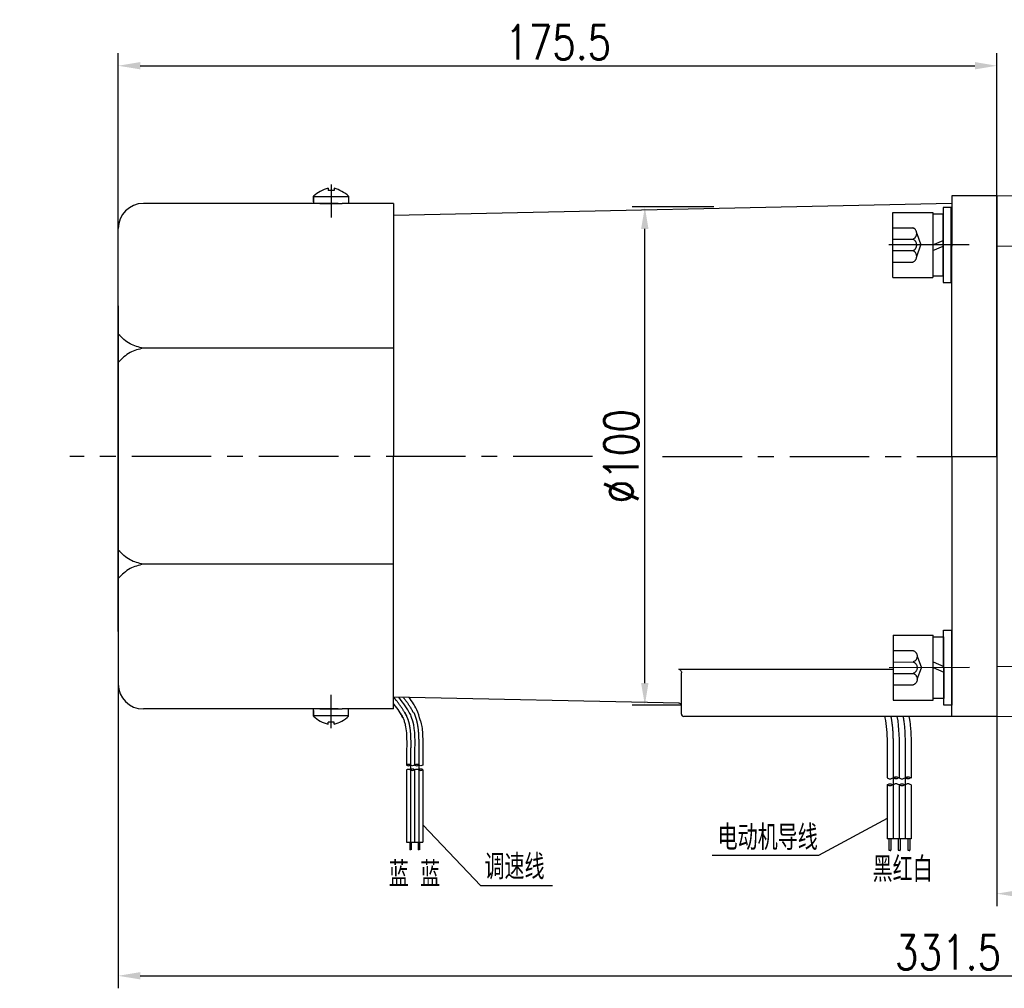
# Model space of a CAD drawing. Header units: inches. Extents: x 675 to 6233, y 11 to 1887.
# Tile 28 of 48: x 3508 to 3665, y 1344 to 1499. Entities that reach past the tile are written whole.
import ezdxf

# ---------------------------------------------------------------- set-up
doc = ezdxf.new("R2010")
doc.units = ezdxf.units.IN
doc.header["$LTSCALE"] = 10
doc.header["$MEASUREMENT"] = 0
doc.linetypes.add('CENTER', pattern=[10.16, 6.35, -1.27, 1.27, -1.27])
doc.linetypes.add('HIDDEN', pattern=[1.905, 1.27, -0.635])
for name, color, linetype in [('1轮廓实线层', 7, 'Continuous'), ('2细线层', 4, 'Continuous'), ('3中心线层', 1, 'CENTER'), ('4虚线层', 6, 'HIDDEN'), ('5剖面线层', 2, 'Continuous'), ('6文字层', 3, 'Continuous'), ('7标注层', 4, 'Continuous')]:
    doc.layers.add(name, color=color, linetype=linetype)
doc.styles.add('PC_TEXTSTYLE', font='isocp.shx', dxfattribs={"width": 0.8, "bigfont": 'HZFS.SHX'})
doc.styles.add('TH_GBDIM', font='romans.shx', dxfattribs={"width": 0.8, "bigfont": 'gbcbig.shx'})
doc.dimstyles.new('TH_GBDIM', dxfattribs={"dimtxt": 3.5, "dimasz": 2.5, "dimexe": 2, "dimexo": 0, "dimgap": 1, "dimtad": 1, "dimdec": 4, "dimdsep": 46, "dimtxsty": 'TH_GBDIM', "dimcen": 0.09, "dimclrd": 4, "dimclre": 4, "dimclrt": 3, "dimadec": 0, "dimazin": 0, "dimtfac": 1, "dimtdec": 4, "dimtmove": 0, "dimatfit": 3, "dimfxl": 1, "dimtzin": 0, "dimarcsym": 0})
pattern_1 = [(45, (3499.0342, 1218.4774), (1.436841, -1.436841), [])]
pattern_2 = [(45, (3497.1142, 1218.4774), (1.436841, -1.436841), [])]

# ---------------------------------------------------------------- blocks, each defined once
blk = doc.blocks.new('*D154')
at = {"layer": '7标注层', "color": 4, "lineweight": -2, "transparency": 16777216}
for p, q in [((3523.88, 1429.38), (3523.88, 1493.79)), ((3664.28, 1429.38), (3664.28, 1493.79)), ((3527.38, 1491.79), (3660.78, 1491.79))]:
    blk.add_line(p, q, dxfattribs=at)
at = {"layer": '7标注层', "color": 4, "transparency": 16777216}
for points in [[(3527.38, 1492.38), (3527.38, 1491.21), (3523.88, 1491.79)], [(3660.78, 1492.38), (3660.78, 1491.21), (3664.28, 1491.79)]]:
    blk.add_solid(points, dxfattribs=at)
at = {"layer": 'Defpoints', "color": 0, "transparency": 16777216}
for p in [(3664.28, 1491.79), (3523.88, 1429.38), (3664.28, 1429.38)]:
    blk.add_point(p, dxfattribs=at)
at = {"layer": '7标注层', "color": 3, "transparency": 16777216, "insert": (3594.17, 1495.54), "char_height": 5.5, "attachment_point": 5, "style": 'TH_GBDIM'}
blk.add_mtext('175.5', dxfattribs=at)
blk = doc.blocks.new('*D155')
at = {"layer": '7标注层', "color": 4, "lineweight": -2, "transparency": 16777216}
for p, q in [((3619.08, 1469.22), (3606.03, 1469.22)), ((3608.03, 1393.11), (3608.03, 1465.72)), ((3613.88, 1389.61), (3606.03, 1389.61))]:
    blk.add_line(p, q, dxfattribs=at)
at = {"layer": '7标注层', "color": 4, "transparency": 16777216}
for points in [[(3607.44, 1465.72), (3608.61, 1465.72), (3608.03, 1469.22)], [(3607.44, 1393.11), (3608.61, 1393.11), (3608.03, 1389.61)]]:
    blk.add_solid(points, dxfattribs=at)
at = {"layer": 'Defpoints', "color": 0, "transparency": 16777216}
for p in [(3608.03, 1469.22), (3619.08, 1469.22), (3613.88, 1389.61)]:
    blk.add_point(p, dxfattribs=at)
at = {"layer": '7标注层', "color": 3, "transparency": 16777216, "insert": (3604.28, 1429.38), "char_height": 5.5, "attachment_point": 5, "rotation": 90, "style": 'TH_GBDIM'}
blk.add_mtext('%%C100', dxfattribs=at)
blk = doc.blocks.new('*D164')
at = {"layer": '7标注层', "color": 4, "lineweight": -2, "transparency": 16777216}
for p, q in [((3523.88, 1453.44), (3523.88, 1344.33)), ((3789.08, 1453.44), (3789.08, 1344.33)), ((3527.38, 1346.33), (3785.58, 1346.33))]:
    blk.add_line(p, q, dxfattribs=at)
at = {"layer": '7标注层', "color": 4, "transparency": 16777216}
for points in [[(3527.38, 1346.92), (3527.38, 1345.75), (3523.88, 1346.33)], [(3785.58, 1346.92), (3785.58, 1345.75), (3789.08, 1346.33)]]:
    blk.add_solid(points, dxfattribs=at)
at = {"layer": 'Defpoints', "color": 0, "transparency": 16777216}
for p in [(3523.88, 1453.44), (3789.08, 1453.44), (3789.08, 1346.33)]:
    blk.add_point(p, dxfattribs=at)
at = {"layer": '7标注层', "color": 3, "transparency": 16777216, "insert": (3656.48, 1350.08), "char_height": 5.5, "attachment_point": 5, "style": 'TH_GBDIM'}
blk.add_mtext('331.5', dxfattribs=at)
blk = doc.blocks.new('*D156')
at = {"layer": '7标注层', "color": 4, "lineweight": -2, "transparency": 16777216}
for p, q in [((3747.48, 1393.52), (3747.48, 1357.46)), ((3664.28, 1387.78), (3664.28, 1357.46)), ((3667.78, 1359.46), (3743.98, 1359.46))]:
    blk.add_line(p, q, dxfattribs=at)
at = {"layer": '7标注层', "color": 4, "transparency": 16777216}
for points in [[(3667.78, 1360.05), (3667.78, 1358.88), (3664.28, 1359.46)], [(3743.98, 1360.05), (3743.98, 1358.88), (3747.48, 1359.46)]]:
    blk.add_solid(points, dxfattribs=at)
at = {"layer": 'Defpoints', "color": 0, "transparency": 16777216}
for p in [(3747.48, 1393.52), (3664.28, 1387.78), (3747.48, 1359.46)]:
    blk.add_point(p, dxfattribs=at)
at = {"layer": '7标注层', "color": 3, "transparency": 16777216, "insert": (3705.88, 1363.21), "char_height": 5.5, "attachment_point": 5, "style": 'TH_GBDIM'}
blk.add_mtext('104', dxfattribs=at)
blk = doc.blocks.new('GB／T70.1M8M12')
at = {"layer": '1轮廓实线层'}
for p, q in [((0, -6.5), (0, 6.5)), ((0, 6.5), (8, 6.5)), ((8, 6.5), (8, -6.5)), ((0, -6.5), (8, -6.5))]:
    blk.add_line(p, q, dxfattribs=at)
at = {"layer": '3中心线层'}
blk.add_line((15.26, 0), (-0.8, 0), dxfattribs=at)
at = {"layer": '4虚线层'}
for p, q in [((0, 3.43), (4, 3.43)), ((4.8, 2.29), (5.65, 0)), ((0, 1.14), (4, 1.14)), ((4.8, -2.29), (5.65, 0)), ((0, -1.14), (4, -1.14)), ((0, -3.43), (4, -3.43))]:
    blk.add_line(p, q, dxfattribs=at)
for centre in [(3.58, 2.29), (3.58, 0), (3.58, -2.29)]:
    blk.add_arc(centre, 1.22, 290.0384, 69.9616, dxfattribs=at)
blk = doc.blocks.new('GB848_8_1.6_R')
at = {"layer": '1轮廓实线层'}
for p, q in [((-4.2, 1.6), (-7.5, 1.6)), ((-7.5, 1.6), (-7.5, 0)), ((-7.5, 0), (-4.2, 0)), ((4.2, 1.6), (-4.2, 1.6)), ((-4.2, 0), (4.2, 0)), ((7.5, 1.6), (4.2, 1.6)), ((4.2, 0), (7.5, 0)), ((7.5, 0), (7.5, 1.6))]:
    blk.add_line(p, q, dxfattribs=at)
blk = doc.blocks.new('GB93_8_1.05_R')
at = {"layer": '1轮廓实线层'}
for p, q in [((6.15, 2.1), (-6.15, 2.1)), ((-6.15, 2.1), (-6.15, 0)), ((0, 0), (-0.9, 2.1)), ((1.13, 0), (0.23, 2.1)), ((6.15, 0), (6.15, 2.1)), ((-6.15, 0), (6.15, 0))]:
    blk.add_line(p, q, dxfattribs=at)

msp = doc.modelspace()

# ---------------------------------------------------------------- hatches: boundary and pattern name
at = {"layer": '5剖面线层'}
h = msp.add_hatch(dxfattribs=at)
h.set_pattern_fill('ANSI31', color=256, scale=0.426666, angle=90, style=0)
h.set_pattern_definition([(45, (3471.4973, 1273.6803), (0.957893, -0.957893), [])])
edge = h.paths.add_edge_path()
edge.add_spline(control_points=[(3570.605026, 1380.014828), (3570.49836, 1380.068161), (3570.285026, 1380.174828), (3570.071693, 1380.068161), (3569.965027, 1380.014828)], knot_values=[0, 0, 0, 0, 0.3373092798, 0.6746185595, 0.6746185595, 0.6746185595, 0.6746185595], degree=3, periodic=0)
edge.add_spline(control_points=[(3569.965027, 1380.014828), (3570.071693, 1379.961495), (3570.285026, 1379.854828), (3570.49836, 1379.961495), (3570.605026, 1380.014828)], knot_values=[0, 0, 0, 0, 0.3373092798, 0.6746185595, 0.6746185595, 0.6746185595, 0.6746185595], degree=3, periodic=0)
h = msp.add_hatch(dxfattribs=at)
h.set_pattern_fill('ANSI31', color=256, scale=0.426666, angle=90, style=0)
h.set_pattern_definition([(45, (3470.2173, 1273.6803), (0.957893, -0.957893), [])])
edge = h.paths.add_edge_path()
edge.add_spline(control_points=[(3571.885025, 1379.268162), (3571.991691, 1379.214829), (3572.205024, 1379.108162), (3572.418358, 1379.214829), (3572.525024, 1379.268162)], knot_values=[0, 0, 0, 0, 0.3373092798, 0.6746185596, 0.6746185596, 0.6746185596, 0.6746185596], degree=3, periodic=0)
edge.add_spline(control_points=[(3572.525024, 1379.268162), (3572.418358, 1379.321495), (3572.205024, 1379.428162), (3571.991691, 1379.321495), (3571.885025, 1379.268162)], knot_values=[0, 0, 0, 0, 0.3373092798, 0.6746185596, 0.6746185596, 0.6746185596, 0.6746185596], degree=3, periodic=0)
h = msp.add_hatch(dxfattribs=at)
h.set_pattern_fill('ANSI31', color=256, scale=0.64, angle=90, style=0)
h.set_pattern_definition(pattern_2)
edge = h.paths.add_edge_path()
edge.add_spline(control_points=[(3647.695979, 1376.859408), (3647.535979, 1376.779408), (3647.215979, 1376.619408), (3646.895979, 1376.779408), (3646.735979, 1376.859408)], knot_values=[0, 0, 0, 0, 0.5059644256, 1.0119288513, 1.0119288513, 1.0119288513, 1.0119288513], degree=3, periodic=0)
edge.add_spline(control_points=[(3646.735979, 1376.859408), (3646.895979, 1376.939408), (3647.215979, 1377.099408), (3647.535979, 1376.939408), (3647.695979, 1376.859408)], knot_values=[0, 0, 0, 0, 0.5059644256, 1.0119288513, 1.0119288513, 1.0119288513, 1.0119288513], degree=3, periodic=0)
h = msp.add_hatch(dxfattribs=at)
h.set_pattern_fill('ANSI31', color=256, scale=0.64, angle=90, style=0)
h.set_pattern_definition(pattern_2)
edge = h.paths.add_edge_path()
edge.add_spline(control_points=[(3647.695979, 1377.979408), (3647.855979, 1378.059408), (3648.175979, 1378.219408), (3648.495979, 1378.059408), (3648.655979, 1377.979408)], knot_values=[0, 0, 0, 0, 0.5059644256, 1.0119288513, 1.0119288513, 1.0119288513, 1.0119288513], degree=3, periodic=0)
edge.add_spline(control_points=[(3648.655979, 1377.979408), (3648.495979, 1377.899408), (3648.175979, 1377.739408), (3647.855979, 1377.899408), (3647.695979, 1377.979408)], knot_values=[0, 0, 0, 0, 0.5059644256, 1.0119288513, 1.0119288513, 1.0119288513, 1.0119288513], degree=3, periodic=0)
h = msp.add_hatch(dxfattribs=at)
h.set_pattern_fill('ANSI31', color=256, scale=0.64, angle=90, style=0)
h.set_pattern_definition(pattern_1)
edge = h.paths.add_edge_path()
edge.add_spline(control_points=[(3649.615979, 1376.859408), (3649.455979, 1376.779408), (3649.135979, 1376.619408), (3648.815979, 1376.779408), (3648.655979, 1376.859408)], knot_values=[0, 0, 0, 0, 0.5059644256, 1.0119288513, 1.0119288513, 1.0119288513, 1.0119288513], degree=3, periodic=0)
edge.add_spline(control_points=[(3648.655979, 1376.859408), (3648.815979, 1376.939408), (3649.135979, 1377.099408), (3649.455979, 1376.939408), (3649.615979, 1376.859408)], knot_values=[0, 0, 0, 0, 0.5059644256, 1.0119288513, 1.0119288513, 1.0119288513, 1.0119288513], degree=3, periodic=0)
h = msp.add_hatch(dxfattribs=at)
h.set_pattern_fill('ANSI31', color=256, scale=0.64, angle=90, style=0)
h.set_pattern_definition(pattern_1)
edge = h.paths.add_edge_path()
edge.add_spline(control_points=[(3649.615979, 1377.979408), (3649.775979, 1378.059408), (3650.095979, 1378.219408), (3650.415979, 1378.059408), (3650.575979, 1377.979408)], knot_values=[0, 0, 0, 0, 0.5059644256, 1.0119288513, 1.0119288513, 1.0119288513, 1.0119288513], degree=3, periodic=0)
edge.add_spline(control_points=[(3650.575979, 1377.979408), (3650.415979, 1377.899408), (3650.095979, 1377.739408), (3649.775979, 1377.899408), (3649.615979, 1377.979408)], knot_values=[0, 0, 0, 0, 0.5059644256, 1.0119288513, 1.0119288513, 1.0119288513, 1.0119288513], degree=3, periodic=0)

# ---------------------------------------------------------------- linework, layer by layer
for p, q in [((3557.401153, 1472.198955), (3557.401153, 1471.856397)), ((3558.361153, 1471.856397), (3557.401153, 1471.856397)), ((3558.361153, 1472.198955), (3558.361153, 1471.856397)), ((3559.036248, 1469.776397), (3527.881153, 1469.776397)), ((3555.081153, 1470.924674), (3555.081153, 1469.776397)), ((3560.681153, 1470.84915), (3555.081153, 1470.84915)), ((3555.081154, 1470.0186), (3555.081154, 1470.924675)), ((3556.081153, 1469.776397), (3559.681153, 1469.776397)), ((3567.881153, 1469.776397), (3559.681153, 1469.776397)), ((3560.681153, 1470.924674), (3560.681153, 1469.776397)), ((3657.081153, 1469.784986), (3567.881153, 1467.869649)), ((3567.881153, 1469.776397), (3567.881153, 1446.641391)), ((3664.281153, 1470.976397), (3657.081153, 1470.976397)), ((3657.081153, 1470.976397), (3657.081153, 1462.976397)), ((3664.281153, 1470.976397), (3657.081153, 1470.976397)), ((3657.081153, 1470.976397), (3657.081153, 1462.976397)), ((3657.081153, 1470.976397), (3657.081153, 1462.976397)), ((3664.281153, 1470.976397), (3657.081153, 1470.976397)), ((3657.081153, 1470.976397), (3657.081153, 1462.976397)), ((3664.281153, 1462.976397), (3664.281153, 1470.976397)), ((3664.281153, 1462.976397), (3664.281153, 1470.976397)), ((3664.281153, 1462.976397), (3664.281153, 1470.976397)), ((3664.281153, 1468.576397), (3664.281153, 1429.376397)), ((3664.281153, 1468.576397), (3664.281153, 1429.376397)), ((3664.281153, 1468.576397), (3664.281153, 1429.376397)), ((3523.881153, 1457.376397), (3523.881153, 1465.776397)), ((3657.081153, 1429.376397), (3657.081153, 1462.976397)), ((3657.081153, 1429.376397), (3657.081153, 1462.976397)), ((3657.081153, 1429.376397), (3657.081153, 1462.976397)), ((3657.081153, 1429.376397), (3657.081153, 1462.976397)), ((3664.281153, 1429.376397), (3664.281153, 1462.976397)), ((3523.881153, 1401.376397), (3523.881153, 1457.376397)), ((3567.881153, 1446.641391), (3527.881153, 1446.641391)), ((3567.881153, 1446.641391), (3567.881153, 1429.376397)), ((3567.881153, 1412.111404), (3567.881153, 1429.376397)), ((3657.081153, 1429.376397), (3657.081153, 1395.776397)), ((3657.081153, 1429.376397), (3657.081153, 1395.776397)), ((3657.081153, 1429.376397), (3657.081153, 1395.776397)), ((3657.081153, 1429.376397), (3657.081153, 1395.776397)), ((3567.881153, 1412.111404), (3527.881153, 1412.111404)), ((3567.881153, 1388.976397), (3567.881153, 1412.111404)), ((3523.881153, 1401.376397), (3523.881153, 1392.976397)), ((3613.481153, 1395.352822), (3647.713849, 1395.352822)), ((3613.881153, 1388.176397), (3613.881153, 1394.763105)), ((3613.881153, 1388.176397), (3613.881153, 1394.763105)), ((3613.881153, 1388.176397), (3613.881153, 1394.763105)), ((3613.881153, 1388.176397), (3613.881153, 1394.763105)), ((3657.081153, 1387.778792), (3657.081153, 1395.778792)), ((3657.081153, 1387.776397), (3657.081153, 1395.776397)), ((3657.081153, 1387.776397), (3657.081153, 1395.776397)), ((3657.081153, 1387.776397), (3657.081153, 1395.776397)), ((3657.081153, 1387.776397), (3657.081153, 1395.776397)), ((3664.281153, 1395.776397), (3664.281153, 1387.776397)), ((3664.281153, 1395.776397), (3664.281153, 1387.776397)), ((3613.494541, 1389.903717), (3567.881153, 1390.883146)), ((3559.036248, 1388.976397), (3527.881153, 1388.976397)), ((3555.081153, 1387.828121), (3555.081153, 1388.976397)), ((3555.081154, 1388.734194), (3555.081154, 1387.828119)), ((3556.081153, 1388.976397), (3559.681153, 1388.976397)), ((3567.881153, 1388.976397), (3559.681153, 1388.976397)), ((3560.681153, 1387.828121), (3560.681153, 1388.976397)), ((3560.681153, 1387.903644), (3555.081153, 1387.903644)), ((3558.361153, 1386.896397), (3557.401153, 1386.896397)), ((3557.401153, 1386.55384), (3557.401153, 1386.896397)), ((3558.361153, 1386.55384), (3558.361153, 1386.896397)), ((3657.081153, 1387.776397), (3614.281153, 1387.776397)), ((3657.081153, 1387.776397), (3614.281153, 1387.776397)), ((3657.081153, 1387.776397), (3614.281153, 1387.776397)), ((3657.081153, 1387.776397), (3614.281153, 1387.776397)), ((3657.081153, 1387.776397), (3653.641966, 1387.776397)), ((3657.081153, 1387.776397), (3653.641966, 1387.776397)), ((3657.081153, 1387.776397), (3653.641966, 1387.776397)), ((3657.081153, 1387.776397), (3653.641966, 1387.776397)), ((3664.281153, 1387.776397), (3657.081153, 1387.776397)), ((3664.281153, 1387.776397), (3657.081153, 1387.776397)), ((3664.281153, 1387.776397), (3657.081153, 1387.776397)), ((3664.281153, 1387.776396), (3657.081153, 1387.776396))]:
    msp.add_line(p, q)
at = {"linetype": 'Continuous', "lineweight": 15}
for p, q in [((3664.281153, 1470.976397), (3666.681152, 1470.976397)), ((3667.209451, 1462.976398), (3664.281153, 1462.976398)), ((3664.281153, 1395.776397), (3705.081152, 1395.776397)), ((3705.081152, 1387.776396), (3664.281153, 1387.776396))]:
    msp.add_line(p, q, dxfattribs=at)
at = {"color": 4}
for p, q in [((3635.792449, 1365.557773), (3618.764827, 1365.557773)), ((3593.264969, 1360.704784), (3581.81747, 1360.704784))]:
    msp.add_line(p, q, dxfattribs=at)
for centre, radius, start, end in [((3558.649067, 1467.177882), 5.173825, 103.95724298, 133.59914619), ((3557.113238, 1467.177882), 5.173825, 46.40085381, 76.04275702), ((3527.881153, 1465.776397), 4, 90, 180), ((3527.881153, 1392.976397), 4, 180, 270), ((3613.480493, 1389.503304), 0.400659, 0.03905821, 89.54912416), ((3614.281153, 1388.176397), 0.4, 180, 270), ((3614.281153, 1388.176397), 0.4, 180, 270), ((3614.281153, 1388.176397), 0.4, 180, 270), ((3614.281153, 1388.176397), 0.4, 180, 270), ((3558.649067, 1391.574913), 5.173825, 226.40085381, 256.04275702), ((3557.113238, 1391.574913), 5.173825, 283.95724298, 313.59914619)]:
    msp.add_arc(centre, radius, start, end)
for points in [[(3527.881153, 1446.641391), (3525.761264, 1447.338639), (3523.881153, 1448.899183)], [(3527.881153, 1446.641391), (3525.761264, 1445.944143), (3523.881153, 1444.383599)], [(3527.881153, 1412.111404), (3525.761264, 1412.808652), (3523.881153, 1414.369196)], [(3527.881153, 1412.111404), (3525.761264, 1411.414156), (3523.881153, 1409.853612)]]:
    msp.add_spline(points, degree=3)
msp.add_open_spline([(3613.818911, 1395.015955), (3613.776942, 1395.094091), (3613.722005, 1395.161689), (3613.605935, 1395.273866), (3613.542955, 1395.319661), (3613.481153, 1395.352822)], degree=3, knots=[0, 0, 0, 0, 0.5, 0.5, 1, 1, 1, 1])
msp.add_open_spline([(3613.818911, 1395.015955), (3613.776942, 1395.094091), (3613.722005, 1395.161689), (3613.605935, 1395.273866), (3613.542955, 1395.319661), (3613.481153, 1395.352822)], degree=3, knots=[0, 0, 0, 0, 0.5, 0.5, 1, 1, 1, 1])
msp.add_open_spline([(3613.818911, 1395.015955), (3613.776942, 1395.094091), (3613.722005, 1395.161689), (3613.605935, 1395.273866), (3613.542955, 1395.319661), (3613.481153, 1395.352822)], degree=3, knots=[0, 0, 0, 0, 0.5, 0.5, 1, 1, 1, 1])
msp.add_open_spline([(3613.818911, 1395.015955), (3613.776942, 1395.094091), (3613.722005, 1395.161689), (3613.605935, 1395.273866), (3613.542955, 1395.319661), (3613.481153, 1395.352822)], degree=3, knots=[0, 0, 0, 0, 0.5, 0.5, 1, 1, 1, 1])
msp.add_open_spline([(3613.818911, 1395.015955), (3613.860861, 1394.937855), (3613.881153, 1394.851625), (3613.881153, 1394.763105)], degree=3)
msp.add_open_spline([(3613.818911, 1395.015955), (3613.860861, 1394.937855), (3613.881153, 1394.851625), (3613.881153, 1394.763105)], degree=3)
msp.add_open_spline([(3613.818911, 1395.015955), (3613.860861, 1394.937855), (3613.881153, 1394.851625), (3613.881153, 1394.763105)], degree=3)
msp.add_open_spline([(3613.818911, 1395.015955), (3613.860861, 1394.937855), (3613.881153, 1394.851625), (3613.881153, 1394.763105)], degree=3)
at = {"layer": '1轮廓实线层'}
for p, q in [((3556.281153, 1469.776397), (3559.481153, 1469.776397)), ((3556.281153, 1388.976397), (3559.481153, 1388.976397)), ((3569.965027, 1382.65857), (3569.965027, 1380.014828)), ((3571.245025, 1382.65857), (3571.245025, 1380.014828)), ((3572.525024, 1382.65857), (3572.525024, 1380.014828)), ((3646.735979, 1381.945025), (3646.735979, 1377.979408)), ((3648.655979, 1381.945025), (3648.655979, 1377.979408)), ((3650.575979, 1381.945025), (3650.575979, 1377.979408)), ((3569.965027, 1379.268162), (3569.965027, 1367.68034)), ((3571.245025, 1379.268162), (3571.245025, 1367.68034)), ((3572.525024, 1379.268162), (3572.525024, 1367.68034)), ((3646.735979, 1376.859408), (3646.735979, 1368.210079)), ((3648.655979, 1376.859408), (3648.655979, 1368.210079)), ((3650.575979, 1376.859408), (3650.575979, 1368.210079)), ((3569.965027, 1367.68034), (3572.525024, 1367.68034)), ((3570.487032, 1367.68034), (3570.487032, 1366.47261)), ((3570.700365, 1367.68034), (3570.700365, 1366.47261)), ((3571.781342, 1367.68034), (3571.781342, 1366.47261)), ((3571.994675, 1367.68034), (3571.994675, 1366.47261)), ((3650.575979, 1368.210079), (3646.735979, 1368.210079)), ((3647.023578, 1368.210079), (3647.023578, 1366.398482)), ((3647.343578, 1368.210079), (3647.343578, 1366.398482)), ((3648.504861, 1368.210079), (3648.504861, 1366.398482)), ((3648.851266, 1368.210079), (3648.851266, 1366.398482)), ((3650.054424, 1368.210079), (3650.054424, 1366.398482)), ((3650.374424, 1368.210079), (3650.374424, 1366.398482))]:
    msp.add_line(p, q, dxfattribs=at)
at = {"layer": '1轮廓实线层', "color": 0}
for p, q in [((3664.281153, 1470.976397), (3664.281153, 1387.776397)), ((3664.281153, 1469.376397), (3664.281153, 1468.656397)), ((3664.281153, 1469.376397), (3664.281153, 1468.656397)), ((3664.281153, 1469.376397), (3664.281153, 1468.656397)), ((3664.281153, 1469.329376), (3664.281153, 1468.609376))]:
    msp.add_line(p, q, dxfattribs=at)
at = {"layer": '1轮廓实线层'}
for points, knots in [([(3569.347883, 1387.611998), (3569.18551, 1387.939509), (3568.991952, 1388.269432), (3568.533736, 1388.969868), (3568.264049, 1389.340923), (3567.945115, 1389.759587), (3567.913231, 1389.801236), (3567.881153, 1389.842964)], [12.4467593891, 12.4467593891, 12.4467593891, 12.4467593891, 15.5062320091, 15.5062320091, 18.8734458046, 18.8734458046, 19.2446921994, 19.2446921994, 19.2446921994, 19.2446921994]), ([(3572.161405, 1387.097989), (3571.875432, 1388.399204), (3571.230432, 1389.509547), (3570.82697, 1390.150015), (3570.587392, 1390.495323), (3570.342079, 1390.830302)], [12.8439311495, 12.8439311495, 12.8439311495, 12.8439311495, 14.9654113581, 14.9654113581, 17.673880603, 17.673880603, 17.673880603, 17.673880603]), ([(3568.882659, 1388.433242), (3568.97346, 1388.329132), (3569.016125, 1388.255707), (3569.184217, 1387.95666), (3569.296647, 1387.733092), (3569.469176, 1387.33374), (3569.534374, 1387.159304), (3569.649242, 1386.795146), (3569.698677, 1386.606686), (3569.825542, 1386.022092), (3569.881321, 1385.606542), (3569.951024, 1384.732234), (3569.964955, 1384.273738), (3569.971578, 1383.431555), (3569.968386, 1383.05405), (3569.965074, 1382.669594)], [5.9841875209, 5.9841875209, 5.9841875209, 5.9841875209, 6.6664416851, 6.6664416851, 8.7718044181, 8.7718044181, 10.4554113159, 10.4554113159, 12.1390182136, 12.1390182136, 15.5062320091, 15.5062320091, 18.8734458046, 18.8734458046, 21.4886171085, 21.4886171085, 21.4886171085, 21.4886171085]), ([(3570.371072, 1388.433242), (3570.512748, 1388.153347), (3571.277299, 1386.405611), (3571.259942, 1384.390449), (3571.245025, 1382.65857)], [7.7809472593, 7.7809472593, 7.7809472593, 7.7809472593, 9.7079114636, 21.4886171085, 21.4886171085, 21.4886171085, 21.4886171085]), ([(3572.161405, 1387.097989), (3572.352217, 1386.404361), (3572.425754, 1385.831896), (3572.538262, 1384.672294), (3572.533935, 1383.733199), (3572.526022, 1382.768862), (3572.525498, 1382.708117), (3572.524977, 1382.647546)], [13.6427096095, 13.6427096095, 13.6427096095, 13.6427096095, 14.9654113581, 14.9654113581, 21.0765946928, 21.0765946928, 21.4886171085, 21.4886171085, 21.4886171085, 21.4886171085]), ([(3646.354086, 1387.776396), (3646.369938, 1387.709748), (3646.3852, 1387.642585), (3646.526752, 1386.990312), (3646.61042, 1386.366987), (3646.714975, 1385.055523), (3646.735871, 1384.367779), (3646.745806, 1383.104503), (3646.741017, 1382.538245), (3646.73605, 1381.961561)], [11.7492002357, 11.7492002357, 11.7492002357, 11.7492002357, 12.1390182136, 12.1390182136, 15.5062320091, 15.5062320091, 18.8734458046, 18.8734458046, 21.4886171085, 21.4886171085, 21.4886171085, 21.4886171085]), ([(3650.232685, 1387.776396), (3650.372542, 1387.123525), (3650.435532, 1386.617839), (3650.595835, 1384.965614), (3650.589346, 1383.556969), (3650.577475, 1382.110463), (3650.57669, 1382.019345), (3650.575908, 1381.928488)], [14.0152987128, 14.0152987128, 14.0152987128, 14.0152987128, 14.9654113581, 14.9654113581, 21.0765946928, 21.0765946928, 21.4886171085, 21.4886171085, 21.4886171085, 21.4886171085])]:
    msp.add_open_spline(points, degree=3, knots=knots, dxfattribs=at)
for points in [[(3570.483736, 1388.202567), (3570.060342, 1389.050772), (3569.491313, 1389.849205), (3568.712261, 1390.865298)], [(3648.319092, 1387.776396), (3648.690225, 1385.921132), (3648.673102, 1383.933078), (3648.655979, 1381.945025)]]:
    msp.add_open_spline(points, degree=3, dxfattribs=at)
for points in [[(3570.605026, 1380.014828), (3570.285026, 1380.121495), (3569.965027, 1380.014828)], [(3571.885025, 1380.014828), (3571.565025, 1380.121495), (3571.245025, 1380.014828)], [(3569.965027, 1380.014828), (3570.285026, 1379.908161), (3570.605026, 1380.014828)], [(3569.965027, 1379.268162), (3570.285026, 1379.374829), (3570.605026, 1379.268162)], [(3571.245025, 1380.014828), (3570.925026, 1379.908161), (3570.605026, 1380.014828)], [(3571.245025, 1379.268162), (3570.925026, 1379.374829), (3570.605026, 1379.268162)], [(3570.605026, 1379.268162), (3570.925026, 1379.161495), (3571.245025, 1379.268162)], [(3571.245025, 1380.014828), (3571.565025, 1379.908161), (3571.885025, 1380.014828)], [(3571.245025, 1379.268162), (3571.565025, 1379.374829), (3571.885025, 1379.268162)], [(3572.525024, 1380.014828), (3572.205024, 1379.908161), (3571.885025, 1380.014828)], [(3572.525024, 1379.268162), (3572.205024, 1379.374829), (3571.885025, 1379.268162)], [(3571.885025, 1379.268162), (3572.205024, 1379.161495), (3572.525024, 1379.268162)], [(3646.735979, 1377.979408), (3647.215979, 1377.819408), (3647.695979, 1377.979408)], [(3646.735979, 1376.859408), (3647.215979, 1377.019408), (3647.695979, 1376.859408)], [(3647.695979, 1377.979408), (3648.175979, 1378.139408), (3648.655979, 1377.979408)], [(3648.655979, 1377.979408), (3648.175979, 1377.819408), (3647.695979, 1377.979408)], [(3648.655979, 1376.859408), (3648.175979, 1377.019408), (3647.695979, 1376.859408)], [(3648.655979, 1377.979408), (3649.135979, 1377.819408), (3649.615979, 1377.979408)], [(3648.655979, 1376.859408), (3649.135979, 1377.019408), (3649.615979, 1376.859408)], [(3649.615979, 1377.979408), (3650.095979, 1378.139408), (3650.575979, 1377.979408)], [(3650.575979, 1377.979408), (3650.095979, 1377.819408), (3649.615979, 1377.979408)], [(3650.575979, 1376.859408), (3650.095979, 1377.019408), (3649.615979, 1376.859408)], [(3647.695979, 1376.859408), (3647.215979, 1376.699408), (3646.735979, 1376.859408)], [(3649.615979, 1376.859408), (3649.135979, 1376.699408), (3648.655979, 1376.859408)]]:
    msp.add_spline(points, degree=3, dxfattribs=at)
at = {"layer": '2细线层'}
for points in [[(3570.700365, 1366.47261), (3570.598958, 1366.494578), (3570.505459, 1366.451721), (3570.487032, 1366.47261)], [(3571.994675, 1366.472611), (3571.893268, 1366.494579), (3571.799769, 1366.451722), (3571.781342, 1366.472611)], [(3647.023579, 1366.398482), (3647.175689, 1366.431435), (3647.315937, 1366.367149), (3647.343579, 1366.398482)], [(3648.504861, 1366.398482), (3648.683376, 1366.431434), (3648.823624, 1366.367149), (3648.851266, 1366.398482)], [(3650.054424, 1366.398482), (3650.206535, 1366.431434), (3650.346783, 1366.367149), (3650.374424, 1366.398482)]]:
    msp.add_spline(points, degree=3, dxfattribs=at)
at = {"layer": '3中心线层', "ltscale": 0.2}
for p, q in [((3557.881153, 1472.835565), (3557.881153, 1467.538859)), ((3599.687568, 1429.347626), (3516.14245, 1429.335403)), ((3610.87425, 1429.326591), (3692.673629, 1429.372186))]:
    msp.add_line(p, q, dxfattribs=at)
at = {"layer": '3中心线层'}
for p, q in [((3557.881153, 1385.917229), (3557.881153, 1391.213935)), ((3570.605026, 1382.65857), (3570.605026, 1380.014828)), ((3571.885025, 1382.65857), (3571.885025, 1380.014828)), ((3647.695979, 1381.945025), (3647.695979, 1377.979408)), ((3649.615979, 1381.945025), (3649.615979, 1377.979408)), ((3570.605026, 1380.014828), (3570.605026, 1367.68034)), ((3571.885025, 1380.014828), (3571.885025, 1367.68034)), ((3647.695979, 1377.979408), (3647.695979, 1368.210079)), ((3649.615979, 1377.979408), (3649.615979, 1368.210079))]:
    msp.add_line(p, q, dxfattribs=at)
for points, knots in [([(3569.925796, 1387.887191), (3569.90454, 1387.930215), (3569.88284, 1387.973176), (3569.65292, 1388.4189), (3569.406325, 1388.817781), (3568.862967, 1389.61138), (3568.566063, 1390.005825), (3568.133304, 1390.5628), (3568.007653, 1390.722588), (3567.881153, 1390.883144)], [12.4207179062, 12.4207179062, 12.4207179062, 12.4207179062, 12.7909019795, 12.7909019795, 16.2669826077, 16.2669826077, 19.7430632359, 19.7430632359, 21.135295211, 21.135295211, 21.135295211, 21.135295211]), ([(3571.024362, 1388.432553), (3571.003106, 1388.475576), (3570.981407, 1388.518538), (3570.751486, 1388.964262), (3570.504892, 1389.363143), (3569.984102, 1390.123781), (3569.713782, 1390.485639), (3569.432377, 1390.849836)], [12.4207179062, 12.4207179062, 12.4207179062, 12.4207179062, 12.7909019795, 12.7909019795, 16.2669826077, 16.2669826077, 19.4543103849, 19.4543103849, 19.4543103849, 19.4543103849]), ([(3569.636011, 1388.458583), (3569.687648, 1388.36575), (3569.732801, 1388.281247), (3569.930771, 1387.894576), (3570.060933, 1387.592645), (3570.219221, 1387.122453), (3570.26583, 1386.962665), (3570.348854, 1386.635227), (3570.38499, 1386.468369), (3570.498631, 1385.853066), (3570.547856, 1385.386706), (3570.604091, 1384.426562), (3570.610821, 1383.93291), (3570.609551, 1383.176382), (3570.607263, 1382.921032), (3570.60505, 1382.664082)], [6.7988095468, 6.7988095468, 6.7988095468, 6.7988095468, 7.5315901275, 7.5315901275, 10.1458814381, 10.1458814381, 11.4683917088, 11.4683917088, 12.7909019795, 12.7909019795, 16.2669826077, 16.2669826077, 19.7430632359, 19.7430632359, 21.4886171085, 21.4886171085, 21.4886171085, 21.4886171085]), ([(3571.077533, 1388.433242), (3571.157043, 1388.271685), (3571.215439, 1388.133059), (3571.334108, 1387.825011), (3571.392628, 1387.655158), (3571.496587, 1387.314308), (3571.542507, 1387.142723), (3571.664265, 1386.625326), (3571.72414, 1386.277051), (3571.862022, 1385.18512), (3571.886555, 1384.435777), (3571.89114, 1383.344672), (3571.887966, 1382.997322), (3571.885001, 1382.653058)], [8.4452623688, 8.4452623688, 8.4452623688, 8.4452623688, 9.4389374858, 9.4389374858, 10.6170294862, 10.6170294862, 11.7951214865, 11.7951214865, 14.1513054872, 14.1513054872, 19.1468510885, 19.1468510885, 21.4886171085, 21.4886171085, 21.4886171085, 21.4886171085]), ([(3647.338514, 1387.776396), (3647.365113, 1387.653747), (3647.389876, 1387.530043), (3647.536386, 1386.736774), (3647.610224, 1386.037233), (3647.694576, 1384.597016), (3647.704671, 1383.856536), (3647.702766, 1382.721743), (3647.699334, 1382.338718), (3647.696015, 1381.953293)], [12.1426476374, 12.1426476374, 12.1426476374, 12.1426476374, 12.7909019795, 12.7909019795, 16.2669826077, 16.2669826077, 19.7430632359, 19.7430632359, 21.4886171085, 21.4886171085, 21.4886171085, 21.4886171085]), ([(3649.296831, 1387.776396), (3649.354265, 1387.468096), (3649.401718, 1387.158397), (3649.581474, 1385.734853), (3649.618274, 1384.610838), (3649.625151, 1382.974179), (3649.620391, 1382.453153), (3649.615943, 1381.936757)], [12.7572534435, 12.7572534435, 12.7572534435, 12.7572534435, 14.1513054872, 14.1513054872, 19.1468510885, 19.1468510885, 21.4886171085, 21.4886171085, 21.4886171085, 21.4886171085])]:
    msp.add_open_spline(points, degree=3, knots=knots, dxfattribs=at)
at = {"layer": '7标注层'}
for points in [[(3646.735979, 1371.454741), (3635.792449, 1365.557773)], [(3572.525024, 1370.441879), (3581.81747, 1360.704784)]]:
    msp.add_lwpolyline(points, dxfattribs=at)

# ---------------------------------------------------------------- block references
at = {"layer": '1轮廓实线层', "zscale": 0.8}
for name, p, xscale, yscale, rotation in [('GB848_8_1.6_R', (3655.724531, 1463.151717), 0.8, 0.8, 270), ('GB93_8_1.05_R', (3654.044531, 1463.151717), 0.8, 0.8, 270), ('GB／T70.1M8M12', (3647.713402, 1395.571872), -0.8, 0.8000000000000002, 180.1167809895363), ('GB848_8_1.6_R', (3655.793385, 1395.588341), -0.8000000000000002, 0.8000000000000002, 270.1167809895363), ('GB93_8_1.05_R', (3654.113389, 1395.584917), -0.8000000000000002, 0.8000000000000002, 270.1167809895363)]:
    msp.add_blockref(name, p, dxfattribs=dict(at, xscale=xscale, yscale=yscale, rotation=rotation))
at = {"layer": '3中心线层', "ltscale": 0.2, "xscale": 0.8, "yscale": 0.8, "zscale": 0.8}
msp.add_blockref('GB／T70.1M8M12', (3647.644531, 1463.151717), dxfattribs=at)

# ---------------------------------------------------------------- texts
at = {"layer": '6文字层', "insert": (3346.768137, 1437.172217), "char_height": 8.10055599, "width": 140.91348839, "attachment_point": 1, "style": 'PC_TEXTSTYLE'}
msp.add_mtext('{\\C3;输出转矩N.m(允许最大输出扭矩45N.m)}', dxfattribs=at)
at = {"layer": '6文字层', "color": 7, "char_height": 4, "style": 'PC_TEXTSTYLE'}
for s, insert, width, attachment_point in [('{\\C3;电动机导线}', (3635.665161, 1370.429887), 18.6250882, 3), ('{\\C3;调速线}', (3582.402535, 1365.742147), 12.41671305, 1), ('{\\C3;黑红白}', (3644.43423, 1365.345601), 14.58612698, 1), ('{\\C3;蓝 蓝}', (3567.096906, 1364.559334), 9.72407493, 1)]:
    msp.add_mtext(s, dxfattribs=dict(at, insert=insert, width=width, attachment_point=attachment_point))

# ---------------------------------------------------------------- dimensions: what is measured, and where the dimension line sits
at = {"layer": '7标注层'}
for base, p1, p2, picture, middle in [((3664.281153, 1491.793083), (3523.881153, 1429.376397), (3664.281153, 1429.376397), '*D154', (3594.172262, 1491.793083)), ((3789.081149, 1346.332098), (3523.881153, 1453.444329), (3789.081149, 1453.444329), '*D164', (3656.481151, 1346.332098)), ((3747.481151, 1359.462128), (3664.281153, 1387.776396), (3747.481151, 1393.522675), '*D156', (3705.881152, 1359.462128))]:
    dim = msp.add_linear_dim(base=base, p1=p1, p2=p2, dimstyle='TH_GBDIM', override={"dimtxt": 5.5, "dimasz": 3.5, "dimgap": 1, "dimtad": 1, "dimjust": 0, "dimdec": 1, "dimlfac": 1.25, "dimse1": 0, "dimse2": 0, "dimsd1": 0, "dimsd2": 0, "dimadec": 1}, dxfattribs=at)
    dim.commit()
    dim.dimension.update_dxf_attribs({"geometry": picture, "text_midpoint": middle, "dimtype": 160})
dim = msp.add_linear_dim(base=(3608.026341, 1469.216397), p1=(3613.881153, 1389.613844), p2=(3619.081153, 1469.216397), angle=90, text='%%C100', dimstyle='TH_GBDIM', override={"dimtxt": 5.5, "dimasz": 3.5, "dimdec": 1, "dimlfac": 1.25, "dimadec": 1}, dxfattribs=at)
dim.commit()
dim.dimension.update_dxf_attribs({"geometry": '*D155', "text_midpoint": (3608.026341, 1429.376397), "dimtype": 160})

doc.saveas('drawing.dxf')
